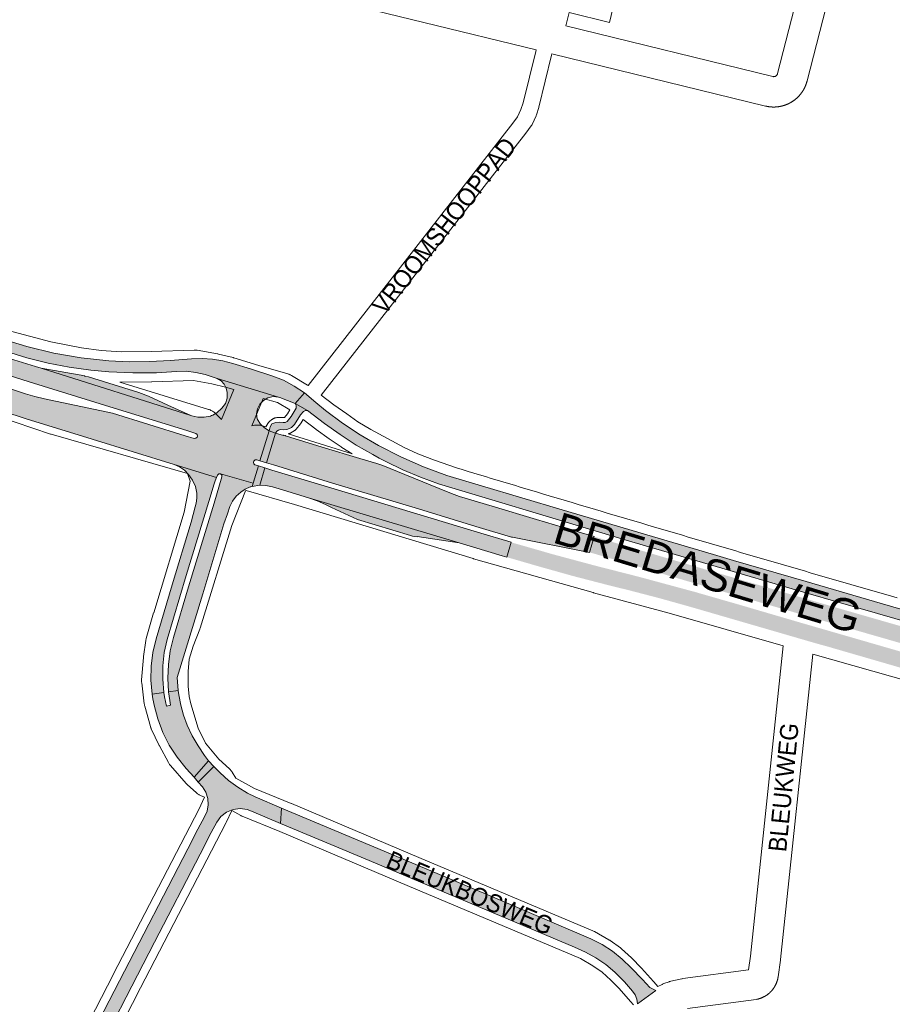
# Paper-space layout 'Layout1' of a CAD drawing. Header units: metres. Extents: x 123097 to 144122, y 392739 to 407589.
# Tile 9 of 256: x 126447 to 126821, y 397474 to 397897. Entities that reach past the tile are written whole.
import ezdxf
from ezdxf.enums import TextEntityAlignment as Align

# ---------------------------------------------------------------- set-up
doc = ezdxf.new("R2010")
doc.units = ezdxf.units.M
doc.header["$MEASUREMENT"] = 0
for name, color, linetype, lineweight in [('gs-anno-wegen algemeen tekst', 7, 'Continuous', 0), ('gs-knt-fietspaden', 7, 'Continuous', 0), ('gs-knt-hoofdweg', 7, 'Continuous', 0), ('gs-knt-wegen algemeen', 7, 'Continuous', 0), ('ir-ARC-asfalt-hoofdwegen-te inspecteren', 5, 'Continuous', 0)]:
    doc.layers.add(name, color=color, linetype=linetype, lineweight=lineweight)
doc.styles.add('Style-Arial', font='arial.ttf')

psp = doc.layouts.get("Layout1")

# ---------------------------------------------------------------- hatches: boundary and pattern name
at = {"layer": 'ir-ARC-asfalt-hoofdwegen-te inspecteren', "linetype": 'Continuous', "lineweight": 13}
for points in [[(126450.36, 397751.589), (126459.374, 397749.36), (126468.491, 397747.594), (126477.686, 397746.296), (126485.498, 397745.566), (126495.668, 397745.091), (126505.849, 397745.214), (126514.521, 397745.797), (126518.623, 397745.826), (126522.698, 397745.356), (126526.686, 397744.393), (126531.898, 397742.704), (126558.136, 397734.785), (126558.797, 397734.586), (126565.296, 397732.042), (126569.338, 397736.586), (126564.932, 397739.504), (126560.252, 397741.958), (126555.347, 397743.923), (126546.138, 397746.88), (126538.67, 397749.105), (126534.33, 397750.29), (126529.894, 397751.034), (126525.405, 397751.33), (126520.909, 397751.174), (126511.688, 397750.427), (126502.953, 397749.969), (126494.206, 397749.908), (126485.466, 397750.244), (126473.623, 397751.554), (126461.888, 397753.619), (126450.309, 397756.43), (126442.32, 397758.816), (126430.484, 397762.646), (126414.228, 397767.698), (126400.624, 397772.025), (126380.439, 397778.384), (126323.279, 397796.627), (126300.717, 397803.866), (126282.44, 397810.116), (126279.456, 397811.518), (126276.65, 397813.25), (126273.898, 397815.427), (126271.179, 397818.205), (126268.853, 397821.321), (126261.165, 397830.798), (126259.358, 397833.226), (126255.843, 397830.832), (126258.354, 397827.801), (126259.972, 397824.96), (126261.089, 397822.899), (126264.553, 397817.369), (126265.629, 397815.848), (126268.154, 397812.938), (126271.037, 397810.382), (126274.228, 397808.224), (126277.673, 397806.499), (126298.709, 397799.551), (126321.894, 397792.187), (126378.542, 397774.111), (126405.314, 397765.637)], [(126402.883, 397744.447), (126416.508, 397737.545), (126420.604, 397735.569), (126424.842, 397733.917), (126432.709, 397731.162), (126439.985, 397728.657), (126450.03, 397725.419), (126478.279, 397716.769), (126513.411, 397705.862), (126531.583, 397700.215), (126532.083, 397701.269), (126532.584, 397701.79), (126533.306, 397701.821), (126547.285, 397697.856), (126549.562, 397705.221), (126548.105, 397705.645), (126547.592, 397706.136), (126547.489, 397706.838), (126547.653, 397707.344), (126548.157, 397707.791), (126548.826, 397707.867), (126550.238, 397707.435), (126554.135, 397720.298), (126552.145, 397721.524), (126550.466, 397723.151), (126549.179, 397725.103), (126549.092, 397725.403), (126548.789, 397727.596), (126549.153, 397729.779), (126550.151, 397731.755), (126551.693, 397733.344), (126553.653, 397734.495), (126555.872, 397734.991), (126558.136, 397734.785), (126531.898, 397742.704), (126533.54, 397741.696), (126534.866, 397740.298), (126535.785, 397738.605), (126536.235, 397736.731), (126536.186, 397734.287), (126535.397, 397731.974), (126533.944, 397730.009), (126531.703, 397727.994), (126530.033, 397727.049), (126529.509, 397726.824), (126528.974, 397726.626), (126526.323, 397726.118), (126523.623, 397726.153), (126520.986, 397726.732), (126520.6, 397726.871), (126456.407, 397747.131), (126453.983, 397747.817), (126439.199, 397752.44), (126437.102, 397745.764), (126451.226, 397741.33), (126487.727, 397729.992), (126518.839, 397720.368), (126522.727, 397719.213), (126523.294, 397718.749), (126523.386, 397718.022), (126523.241, 397717.628), (126522.755, 397717.08), (126522.034, 397716.954), (126518.127, 397718.147), (126487.077, 397727.829), (126457.867, 397734.07), (126453.747, 397735.01), (126449.681, 397736.158), (126435.9, 397740.71), (126422.202, 397745.507), (126406.78, 397751.018), (126393.171, 397755.716), (126390.992, 397749.471), (126397.018, 397747.149)], [(126958.639, 397601.654), (126961.717, 397606.177), (126961.806, 397608.663), (126961.117, 397613.047), (126958.583, 397625.776), (126954.959, 397625.147), (126954.503, 397620.593), (126953.787, 397616.604), (126952.834, 397613.189), (126952.048, 397611.74), (126950.774, 397610.694), (126949.199, 397610.206), (126946.24, 397610.092), (126943.297, 397610.414), (126930.642, 397613.726), (126898.05, 397622.911), (126846.724, 397637.558), (126816.127, 397646.338), (126784.362, 397655.617), (126753.251, 397664.65), (126744.616, 397667.189), (126679.829, 397686.373), (126645.265, 397696.657), (126630.355, 397701.201), (126620.353, 397704.861), (126610.591, 397709.119), (126601.104, 397713.96), (126593.233, 397718.563), (126585.619, 397723.58), (126578.284, 397728.996), (126574.255, 397732.482), (126569.338, 397736.586), (126565.296, 397732.042), (126570.617, 397728.965), (126577.932, 397723.407), (126584.6, 397718.651), (126591.483, 397714.212), (126598.566, 397710.1), (126601.361, 397708.589), (126604.181, 397707.129), (126611.539, 397703.616), (126619.051, 397700.447), (126626.702, 397697.627), (126642.422, 397692.787), (126678.639, 397681.953), (126709.671, 397672.732), (126743.334, 397662.772), (126783.194, 397651.101), (126815.032, 397641.896), (126845.689, 397633.053), (126870.612, 397625.989), (126896.648, 397618.502), (126929.884, 397609.181), (126946.551, 397604.456), (126952.551, 397602.681), (126955.76, 397602.084)], [(126554.135, 397720.298), (126556.96, 397719.302), (126557.423, 397720.108), (126558.183, 397720.644), (126559.097, 397720.811), (126560.439, 397720.715), (126561.774, 397720.879), (126562.114, 397720.957), (126563.755, 397721.72), (126564.993, 397723.04), (126567.596, 397727.112), (126568.886, 397728.613), (126569.699, 397729.048), (126570.617, 397728.965), (126565.296, 397732.042), (126565.804, 397731.106), (126565.685, 397730.047), (126563.636, 397726.401), (126561.883, 397724.31), (126561.087, 397723.924), (126560.207, 397723.826), (126558.786, 397724.031), (126557.025, 397723.905), (126555.372, 397723.287), (126554.675, 397721.978)], [(126691.455, 397668.17), (126658.45, 397674.667), (126658.092, 397674.738), (126644.232, 397678.883), (126616.793, 397687.259), (126581.397, 397697.911), (126556, 397705.649), (126553.013, 397706.554), (126556.96, 397719.302), (126560.371, 397718.225), (126560.44, 397718.421), (126560.978, 397718.236), (126561.245, 397718.171), (126576.917, 397713.349), (126593.095, 397708.417), (126600.285, 397706.247), (126602.896, 397705.376), (126612.377, 397701.555), (126630.925, 397693.976), (126633.472, 397692.998), (126635.773, 397692.151), (126649.753, 397688.017), (126668.801, 397682.274), (126688.048, 397676.557), (126693.464, 397674.953)], [(126635.572, 397672.248), (126571.039, 397691.593), (126574.8, 397690.207), (126578.264, 397688.646), (126580.884, 397687.433), (126592.074, 397682.303), (126614.776, 397675.425), (126615.62, 397675.153), (126617.563, 397674.89), (126617.595, 397674.995)], [(126521.961, 397571.818), (126528.234, 397578.806), (126526.516, 397581.029), (126523.684, 397585.179), (126521.2, 397589.545), (126519.079, 397594.099), (126517.509, 397598.322), (126516.288, 397602.658), (126515.424, 397607.08), (126515.164, 397608.996), (126511.027, 397608.398), (126511.254, 397606.451), (126511.531, 397604.58), (126511.866, 397602.719), (126510.188, 397602.239), (126509.736, 397604.195), (126509.353, 397606.165), (126509.044, 397608.112), (126504.024, 397607.386), (126504.331, 397605.409), (126504.582, 397604.053), (126504.866, 397602.704), (126506.43, 397596.745), (126508.609, 397590.982), (126511.379, 397585.479), (126514.709, 397580.296), (126518.564, 397575.49)], [(126559.446, 397558.498), (126558.986, 397551.95), (126596.99, 397536.044), (126685.099, 397498.821), (126689.773, 397496.756), (126694.237, 397494.269), (126698.454, 397491.382), (126702.387, 397488.12), (126706.487, 397483.956), (126709.969, 397480.052), (126711.04, 397478.393), (126711.735, 397476.545), (126712.021, 397474.591), (126719.957, 397480.311), (126717.42, 397481.646), (126714.162, 397484.979), (126709.413, 397490.078), (126705.562, 397493.794), (126701.367, 397497.119), (126696.869, 397500.02), (126692.111, 397502.47), (126649.94, 397520.394), (126603.488, 397540.038)]]:
    psp.add_hatch(color=5, dxfattribs=at).paths.add_polyline_path(points, flags=0)
at = {"layer": 'ir-ARC-asfalt-hoofdwegen-te inspecteren', "linetype": 'Continuous', "lineweight": 13, "extrusion": (0, 0, -1)}
for points in [[(-126520.6, 397726.871), (-126510.741, 397731.29), (-126502.396, 397735.137), (-126498.325, 397736.763), (-126476.787, 397743.428), (-126475.111, 397743.569), (-126475.163, 397743.916), (-126464.602, 397745.744), (-126456.407, 397747.131)], [(-126513.411, 397705.862), (-126515.747, 397704.825), (-126517.85, 397703.372), (-126519.648, 397701.555), (-126521.369, 397699.149), (-126522.542, 397696.433), (-126523.114, 397693.531), (-126523.137, 397691.383), (-126522.829, 397689.258), (-126522.48, 397687.768), (-126520.709, 397681.177), (-126512.569, 397654.317), (-126505.682, 397631.073), (-126504.349, 397625.248), (-126503.624, 397619.316), (-126503.515, 397613.34), (-126504.024, 397607.386), (-126509.044, 397608.112), (-126508.526, 397613.812), (-126508.578, 397619.536), (-126509.199, 397625.226), (-126510.384, 397630.826), (-126518.649, 397658.207), (-126528.257, 397690.001), (-126530.546, 397697.57), (-126531.032, 397698.906), (-126531.583, 397700.215)], [(-126546.31, 397696.321), (-126546.842, 397696.423), (-126547.285, 397697.856), (-126533.306, 397701.821), (-126533.85, 397701.345), (-126533.915, 397700.625), (-126530.599, 397689.225), (-126519.665, 397653.458), (-126513.14, 397631.704), (-126511.78, 397625.98), (-126510.97, 397620.152), (-126510.718, 397614.274), (-126511.027, 397608.398), (-126515.164, 397608.996), (-126514.793, 397614.548), (-126525.693, 397650.423), (-126534.8, 397680.428), (-126536.279, 397684.667), (-126537.33, 397687.81), (-126538.473, 397690.169), (-126540.047, 397692.266), (-126541.992, 397694.023), (-126543.961, 397695.28), (-126546.074, 397696.276), (-126546.189, 397696.315)], [(-126657.875, 397672.496), (-126643.447, 397676.834), (-126616.125, 397685.123), (-126580.592, 397695.824), (-126555.313, 397703.488), (-126552.361, 397704.359), (-126550.117, 397697.053), (-126552.772, 397696.884), (-126555.667, 397696.318), (-126558.484, 397695.441), (-126571.039, 397691.593), (-126635.572, 397672.248), (-126653.998, 397666.719), (-126656.027, 397666.13)], [(-126089.884, 397258.67), (-126088.863, 397257.31), (-126084.465, 397254.244), (-126083.226, 397253.665), (-126081.905, 397253.313), (-126110.938, 397257.701), (-126110.031, 397257.68), (-126109.061, 397257.722), (-126108.097, 397257.83), (-126103.353, 397259.187), (-126101.352, 397260.235), (-126099.741, 397261.819), (-126099.606, 397262.004), (-126098.15, 397265.267), (-126097.446, 397267.689), (-126093.874, 397292.631), (-126093.606, 397296.947), (-126093.74, 397299.028), (-126094.229, 397301.055), (-126095.057, 397302.968), (-126095.338, 397303.462), (-126095.641, 397303.94), (-126097.463, 397306.086), (-126099.73, 397307.754), (-126102.321, 397308.855), (-126111.215, 397310.884), (-126122.006, 397312.874), (-126149.166, 397317.463), (-126169.207, 397320.812), (-126176.553, 397322.307), (-126183.809, 397324.186), (-126190.957, 397326.445), (-126205.034, 397331.647), (-126208.197, 397333.095), (-126211.049, 397335.086), (-126213.498, 397337.557), (-126215.464, 397340.426), (-126216.884, 397343.602), (-126217.712, 397346.981), (-126217.92, 397350.453), (-126216.876, 397360.624), (-126215.311, 397373.457), (-126215.035, 397377.944), (-126215.059, 397380.585), (-126215.675, 397383.154), (-126216.852, 397385.519), (-126218.529, 397387.559), (-126220.621, 397389.171), (-126223.022, 397390.273), (-126228.231, 397391.473), (-126283.995, 397398.255), (-126340.021, 397404.77), (-126395.973, 397411.411), (-126437.829, 397416.477), (-126443.39, 397417.601), (-126448.785, 397419.353), (-126453.945, 397421.711), (-126458.802, 397424.643), (-126462.946, 397427.803), (-126466.742, 397431.373), (-126470.149, 397435.316), (-126473.132, 397439.589), (-126475.658, 397444.147), (-126505.003, 397500.952), (-126524.607, 397538.785), (-126529.345, 397548.05), (-126531.69, 397552.469), (-126533.523, 397554.871), (-126535.911, 397556.724), (-126538.694, 397557.902), (-126541.686, 397558.328), (-126544.687, 397557.973), (-126546.65, 397557.125), (-126558.986, 397551.95), (-126559.446, 397558.498), (-126548.121, 397563.367), (-126544.88, 397564.972), (-126540.726, 397567.525), (-126536.796, 397570.411), (-126533.116, 397573.611), (-126530.438, 397576.36), (-126523.778, 397569.692), (-126525.591, 397567.658), (-126527.008, 397565.301), (-126527.829, 397562.676), (-126528.009, 397559.931), (-126527.536, 397557.222), (-126526.438, 397554.7), (-126523.667, 397549.469), (-126519.336, 397540.97), (-126490.076, 397484.487), (-126470.047, 397445.729), (-126467.523, 397441.357), (-126464.506, 397437.311), (-126461.035, 397433.645), (-126457.159, 397430.411), (-126452.903, 397427.638), (-126448.375, 397425.338), (-126443.626, 397423.536), (-126438.712, 397422.254), (-126433.688, 397421.505), (-126417.998, 397419.744), (-126379.026, 397415.098), (-126321.865, 397408.349), (-126272.822, 397402.639), (-126235.666, 397398.257), (-126221.34, 397397.208), (-126218.31, 397396.6), (-126215.471, 397395.378), (-126212.947, 397393.595), (-126210.846, 397391.328), (-126209.26, 397388.676), (-126208.256, 397385.753), (-126207.879, 397382.686), (-126208.145, 397379.607), (-126211.94, 397353.781), (-126211.586, 397350.227), (-126210.596, 397346.794), (-126209.004, 397343.596), (-126206.862, 397340.738), (-126204.24, 397338.312), (-126201.224, 397336.398), (-126197.912, 397335.06), (-126186.19, 397330.884), (-126177.957, 397328.53), (-126169.582, 397326.748), (-126153.316, 397324.094), (-126125.384, 397319.346), (-126113.557, 397317.275), (-126100.909, 397315.66), (-126096.629, 397314.854), (-126093.708, 397313.513), (-126091.131, 397311.593), (-126089.011, 397309.178), (-126087.441, 397306.374), (-126086.489, 397303.304), (-126086.199, 397300.104), (-126086.582, 397296.913), (-126091.106, 397266.866), (-126091.148, 397265.065), (-126090.448, 397260.694), (-126090.271, 397259.653)]]:
    psp.add_hatch(color=5, dxfattribs=at).paths.add_polyline_path(points, flags=0)
at = {"layer": 'ir-ARC-asfalt-hoofdwegen-te inspecteren', "linetype": 'Continuous', "lineweight": 13}
h = psp.add_hatch(color=5, dxfattribs=at)
h.paths.add_polyline_path([(127607.675, 397422.585), (127561.816, 397433.648), (127549.517, 397436.669), (127530.822, 397441.212), (127511.412, 397446.017), (127477.115, 397454.435), (127451.506, 397460.84), (127447.3, 397461.874), (127446.56, 397461.777), (127446.106, 397461.184), (127445.737, 397459.666), (127445.861, 397458.931), (127446.452, 397458.477), (127450.579, 397457.441), (127476.601, 397450.507), (127502.097, 397443.118), (127514.423, 397439.763), (127523.752, 397437.398), (127522.166, 397430.955), (127518.613, 397431.83), (127496.021, 397437.978), (127480.795, 397442.394), (127468.239, 397445.957), (127455.315, 397449.334), (127443.288, 397452.5), (127443.3, 397452.592), (127419.453, 397458.567), (127419.336, 397458.1), (127376.814, 397468.801), (127355.509, 397474.22), (127334.164, 397479.712), (127312.85, 397485.166), (127311.564, 397485.512), (127311.642, 397485.743), (127311.704, 397486.013), (127297.697, 397489.584), (127279.073, 397494.373), (127260.033, 397499.382), (127248.391, 397502.404), (127243.601, 397503.648), (127241.904, 397504.088), (127240.878, 397504.372), (127240.813, 397504.129), (127240.759, 397503.93), (127228.269, 397507.183), (127226.372, 397507.676), (127213.452, 397511.066), (127212.795, 397511.227), (127212.865, 397511.609), (127203.248, 397514.156), (127179.754, 397520.337), (127157.756, 397526.196), (127111.364, 397538.677), (127090.712, 397544.263), (127065.542, 397551.122), (127043.84, 397557.07), (127020.847, 397563.46), (126998.292, 397569.624), (126967.673, 397578.26), (126942.807, 397585.129), (126939.99, 397585.872), (126928.21, 397589.176), (126906.386, 397595.251), (126882.616, 397602.069), (126860.207, 397608.447), (126793.269, 397627.872), (126789.123, 397629.006), (126766.626, 397635.544), (126734.736, 397644.816), (126721.668, 397648.477), (126708.534, 397651.895), (126699.489, 397654.13), (126684.415, 397658.034), (126669.423, 397662.242), (126656.027, 397666.13), (126657.875, 397672.496), (126676.011, 397667.291), (126694.234, 397662.4), (126712.389, 397657.773), (126736.586, 397651.232), (126755.87, 397645.678), (126782.202, 397637.965), (126840.825, 397621.008), (126873.359, 397611.701), (126900.68, 397603.95), (126943.178, 397591.973), (126994.685, 397577.573), (127045.917, 397563.394), (127071.778, 397556.364), (127098.208, 397549.129), (127123.085, 397542.481), (127147.749, 397535.825), (127174.116, 397528.762), (127201.085, 397521.565), (127228.13, 397514.426), (127230.041, 397513.924), (127245.223, 397509.939), (127250.051, 397508.672), (127258.08, 397506.564), (127259.547, 397506.18), (127274.53, 397502.26), (127291.067, 397498.012), (127295.105, 397496.978), (127295.87, 397497.103), (127296.35, 397497.711), (127296.74, 397499.233), (127296.612, 397499.935), (127296.038, 397500.36), (127291.998, 397501.423), (127275.685, 397505.611), (127260.457, 397509.585), (127259.036, 397509.956), (127250.953, 397512.078), (127246.103, 397513.351), (127230.937, 397517.332), (127229.019, 397517.836), (127201.788, 397525.027), (127175.213, 397532.079), (127124.025, 397545.778), (127099.131, 397552.5), (127072.787, 397559.705), (127046.836, 397566.771), (126995.539, 397580.921), (126968.698, 397588.415), (126944.118, 397595.306), (126902.343, 397607.087), (126846.79, 397622.947), (126810.53, 397633.382), (126783.901, 397641.112), (126756.494, 397649.095), (126737.732, 397654.58), (126693.392, 397667.65), (126691.455, 397668.17), (126693.464, 397674.953), (126726.381, 397665.203), (126745.556, 397659.573), (126764.705, 397653.992), (126783.956, 397648.353), (126803.099, 397642.805), (126822.25, 397637.291), (126841.439, 397631.743), (126860.79, 397626.215), (126880.003, 397620.69), (126899.331, 397615.253), (126917.42, 397610.117), (126937.747, 397604.399), (126956.975, 397599.017), (126995.539, 397588.261), (127034.074, 397577.578), (127072.641, 397567.018), (127112.666, 397556.129), (127133.477, 397550.516), (127174.975, 397539.4), (127216.663, 397528.36), (127217.518, 397528.117), (127217.384, 397527.684), (127230.673, 397524.185), (127232.605, 397523.677), (127237.189, 397522.47), (127237.303, 397522.909), (127238.166, 397522.653), (127247.852, 397520.13), (127252.375, 397518.951), (127252.744, 397518.841), (127253.16, 397518.717), (127253.042, 397518.295), (127271.88, 397513.391), (127271.918, 397513.523), (127321.817, 397500.737), (127342.822, 397495.326), (127369.181, 397488.449), (127392.137, 397482.658), (127417.285, 397476.289), (127417.269, 397476.142), (127451.889, 397467.462), (127451.999, 397467.91), (127491.201, 397458.181), (127530.679, 397448.474), (127573.197, 397438.094), (127609.322, 397429.41)])
h.paths.add_polyline_path([(127427.073, 397466.478), (127404.054, 397472.26), (127402.508, 397472.543), (127400.953, 397472.773), (127385.101, 397474.36), (127381.16, 397475.021), (127376.291, 397476.18), (127360.701, 397480.109), (127306.805, 397493.959), (127306.708, 397494.219), (127306.932, 397494.384), (127337.718, 397486.466), (127340.662, 397486.069), (127356.646, 397484.498), (127358.132, 397484.289), (127359.608, 397484.016), (127361.558, 397483.524), (127381.919, 397478.346), (127403.261, 397472.912), (127427.125, 397466.938), (127427.275, 397466.688)], flags=16)

# ---------------------------------------------------------------- linework, layer by layer
at = {"layer": 'gs-knt-fietspaden', "color": 7, "linetype": 'Continuous', "flags": 128}
for points in [[(126570.828, 397739.796), (126658.65, 397852.196), (126660.698, 397854.934), (126662.113, 397858.119), (126663.06, 397860.961), (126668.448, 397883.025), (126668.597, 397883.63)], [(126675.415, 397881.962), (126675.268, 397881.358), (126669.846, 397859.155), (126669.809, 397859.016), (126669.766, 397858.878), (126668.719, 397855.738), (126668.662, 397855.579), (126668.597, 397855.423), (126666.953, 397851.723), (126666.886, 397851.581), (126666.812, 397851.441), (126666.733, 397851.306), (126666.647, 397851.174), (126666.556, 397851.046), (126664.25, 397847.962), (126664.207, 397847.906), (126664.205, 397847.903), (126664.202, 397847.9), (126576.457, 397735.598)]]:
    psp.add_lwpolyline(points, dxfattribs=at)
at = {"layer": 'gs-knt-hoofdweg', "color": 7, "linetype": 'Continuous', "flags": 128}
for points in [[(126519.217, 397701.969), (126460.765, 397718.792), (126460.408, 397718.903), (126422.434, 397731.781), (126422.15, 397731.884), (126421.869, 397731.997), (126404.031, 397739.592), (126320.296, 397767.175), (126320.16, 397767.221), (126241.698, 397794.632), (126225.167, 397800.127)], [(126442.253, 397763.366), (126460.526, 397758.386), (126473.742, 397755.826), (126482.204, 397754.752), (126490.762, 397754.179), (126503.54, 397754.268), (126521.977, 397754.921), (126522.252, 397754.925), (126522.527, 397754.917), (126522.802, 397754.898), (126523.075, 397754.867), (126523.347, 397754.824), (126532.036, 397753.278), (126532.236, 397753.24), (126532.434, 397753.195), (126538.689, 397751.674), (126538.871, 397751.627), (126539.052, 397751.574), (126549.735, 397748.313), (126562.195, 397744.71), (126562.461, 397744.626), (126562.723, 397744.532), (126562.981, 397744.426), (126563.235, 397744.309), (126563.483, 397744.182), (126563.725, 397744.044), (126570.657, 397739.902), (126570.828, 397739.796)], [(126533.746, 397725.204), (126539.091, 397737.949), (126535.43, 397739.067), (126529.555, 397740.495), (126521.747, 397741.885), (126503.908, 397741.253), (126503.724, 397741.249), (126490.613, 397741.157), (126490.372, 397741.16), (126490.192, 397741.169)], [(126490.192, 397741.169), (126528.146, 397729.495), (126528.517, 397729.371), (126528.882, 397729.229), (126529.239, 397729.069), (126529.588, 397728.892), (126529.928, 397728.698), (126530.258, 397728.488), (126530.577, 397728.262), (126530.886, 397728.02), (126531.181, 397727.764), (126531.464, 397727.494), (126533.746, 397725.204)], [(126576.457, 397735.598), (126581.966, 397731.446), (126587.42, 397727.53), (126592.247, 397724.171), (126597.779, 397720.837), (126612.027, 397713.208), (126617.909, 397710.446), (126625.061, 397707.706), (126634.48, 397704.394), (126636.969, 397703.643), (126639.457, 397702.893), (126641.946, 397702.142), (126644.409, 397701.401), (126646.898, 397700.652), (126649.387, 397699.903), (126651.876, 397699.154), (126654.339, 397698.414), (126656.828, 397697.667), (126659.318, 397696.919), (126661.808, 397696.173), (126664.271, 397695.434), (126666.761, 397694.688), (126669.251, 397693.943), (126671.742, 397693.197), (126674.205, 397692.461), (126676.696, 397691.716), (126679.187, 397690.972), (126681.677, 397690.229), (126684.142, 397689.494), (126686.633, 397688.751), (126689.124, 397688.009), (126691.615, 397687.267), (126694.08, 397686.533), (126696.571, 397685.792), (126699.063, 397685.052), (126701.555, 397684.311), (126704.02, 397683.579), (126706.512, 397682.84), (126709.004, 397682.101), (126711.496, 397681.362), (126713.962, 397680.632), (126716.454, 397679.894), (126718.947, 397679.157), (126721.44, 397678.42), (126723.906, 397677.691), (126726.399, 397676.955), (126728.892, 397676.219), (126731.385, 397675.484), (126733.852, 397674.757), (126736.345, 397674.022), (126738.839, 397673.288), (126741.333, 397672.555), (126743.8, 397671.829), (126746.294, 397671.096), (126748.788, 397670.364), (126751.282, 397669.632), (126753.75, 397668.908), (126756.244, 397668.177), (126758.738, 397667.446), (126761.233, 397666.716), (126763.701, 397665.994), (126766.196, 397665.264), (126768.691, 397664.535), (126771.186, 397663.806), (126773.655, 397663.085), (126776.15, 397662.358), (126778.646, 397661.63), (126781.141, 397660.903), (126783.61, 397660.184), (126786.106, 397659.458), (126788.602, 397658.732), (126791.098, 397658.007), (126793.568, 397657.289), (126796.064, 397656.565), (126798.561, 397655.84), (126801.057, 397655.117), (126803.527, 397654.401), (126806.024, 397653.678), (126808.521, 397652.955), (126811.018, 397652.233), (126813.488, 397651.519), (126815.986, 397650.798), (126818.483, 397650.077), (126820.981, 397649.356), (126823.452, 397648.644)], [(126563.085, 397729.259), (126557.769, 397732.436), (126551.641, 397734.208), (126546.729, 397722.498)], [(126552.761, 397721.982), (126553.624, 397723.439), (126553.713, 397723.581), (126553.808, 397723.719), (126553.91, 397723.852), (126554.018, 397723.98), (126554.132, 397724.103), (126554.252, 397724.22), (126554.378, 397724.331), (126555.304, 397725.114), (126555.432, 397725.217), (126555.564, 397725.314), (126555.701, 397725.405), (126555.842, 397725.489), (126555.987, 397725.567), (126556.135, 397725.637), (126556.286, 397725.701), (126556.441, 397725.757), (126556.597, 397725.807), (126556.756, 397725.848), (126556.917, 397725.883), (126557.079, 397725.909), (126557.242, 397725.929), (126557.406, 397725.94), (126557.57, 397725.944), (126560.654, 397725.944), (126560.738, 397725.995), (126562.041, 397727.549), (126563.085, 397729.259)], [(126546.729, 397722.498), (126547.497, 397722.641), (126547.877, 397722.702), (126548.259, 397722.745), (126548.643, 397722.77), (126549.028, 397722.776), (126549.412, 397722.763), (126549.796, 397722.733), (126550.177, 397722.684), (126550.556, 397722.616), (126550.931, 397722.531), (126551.302, 397722.427), (126552.761, 397721.982)], [(126568.766, 397725.092), (126567.896, 397723.666), (126567.825, 397723.555), (126567.751, 397723.447), (126567.672, 397723.342), (126567.589, 397723.24), (126565.738, 397721.032), (126565.628, 397720.907), (126565.512, 397720.788), (126565.391, 397720.673), (126565.264, 397720.565), (126565.132, 397720.463), (126564.996, 397720.367), (126564.855, 397720.278), (126563.432, 397719.424), (126563.295, 397719.346), (126563.154, 397719.274), (126563.01, 397719.209), (126562.864, 397719.149), (126562.715, 397719.097), (126562.563, 397719.051), (126562.413, 397719.014), (126562.41, 397719.013), (126562.406, 397719.012), (126562.377, 397719.006)], [(126589.74, 397710.481), (126585.343, 397713.131), (126585.163, 397713.244), (126584.986, 397713.362), (126579.944, 397716.87), (126579.865, 397716.926), (126574.311, 397720.914), (126574.19, 397721.003), (126568.766, 397725.092)], [(126562.377, 397719.006), (126589.74, 397710.481)], [(126774.58, 397628.13), (126725.614, 397642.146), (126693.235, 397650.887), (126693.139, 397650.913), (126641.779, 397665.466), (126641.646, 397665.505), (126564.968, 397688.674), (126544.269, 397694.692)], [(127232.923, 397501.575), (127153.338, 397522.476), (127153.254, 397522.498), (126960.816, 397575.299), (126960.749, 397575.318), (126787.29, 397624.512)]]:
    psp.add_lwpolyline(points, dxfattribs=at)
at = {"layer": 'gs-knt-wegen algemeen', "color": 7, "linetype": 'Continuous', "flags": 128}
for points in [[(126668.597, 397883.63), (126524.104, 397918.978), (126417.918, 397944.957), (126417.61, 397945.04), (126417.306, 397945.139), (126417.007, 397945.252), (126416.714, 397945.38), (126416.428, 397945.522), (126416.149, 397945.678), (126415.878, 397945.847), (126415.616, 397946.03), (126415.363, 397946.225), (126415.12, 397946.432), (126414.887, 397946.651), (126414.791, 397946.751)], [(126771.223, 397872.339), (126771.263, 397872.36), (126771.305, 397872.382), (126771.346, 397872.406), (126771.387, 397872.431), (126771.427, 397872.457), (126771.466, 397872.484), (126771.505, 397872.512), (126771.542, 397872.541), (126771.579, 397872.572), (126771.615, 397872.603), (126771.651, 397872.635), (126771.685, 397872.668), (126771.718, 397872.702), (126771.751, 397872.737), (126771.782, 397872.773), (126771.813, 397872.81), (126771.842, 397872.848), (126771.871, 397872.886), (126771.898, 397872.925), (126771.924, 397872.965), (126771.949, 397873.005), (126771.973, 397873.047), (126771.996, 397873.088), (126772.018, 397873.131), (126772.039, 397873.174), (126772.058, 397873.218), (126772.076, 397873.262), (126772.093, 397873.306), (126772.109, 397873.352), (126772.124, 397873.397), (126772.137, 397873.443), (126772.149, 397873.489), (126772.166, 397873.559), (126785.442, 397925.31)], [(126799.69, 397928.451), (126784.785, 397870.353), (126784.761, 397870.255), (126784.735, 397870.157), (126784.709, 397870.059), (126784.683, 397869.962), (126784.655, 397869.864), (126784.627, 397869.767), (126784.599, 397869.67), (126784.57, 397869.574), (126784.539, 397869.477), (126784.509, 397869.381), (126784.477, 397869.284), (126784.446, 397869.189), (126784.413, 397869.093), (126784.38, 397868.997), (126784.346, 397868.902), (126784.311, 397868.808), (126784.276, 397868.713), (126784.24, 397868.618), (126784.203, 397868.523), (126784.167, 397868.43), (126784.129, 397868.336), (126784.09, 397868.242), (126784.051, 397868.149), (126784.011, 397868.057), (126783.971, 397867.964), (126783.93, 397867.871), (126783.888, 397867.779), (126783.846, 397867.688), (126783.803, 397867.596), (126783.76, 397867.504), (126783.715, 397867.413), (126783.671, 397867.323), (126783.626, 397867.233), (126783.579, 397867.143), (126783.533, 397867.053), (126783.486, 397866.964), (126783.438, 397866.875), (126783.389, 397866.786), (126783.34, 397866.697), (126783.291, 397866.61), (126783.241, 397866.522), (126783.19, 397866.434), (126783.138, 397866.347), (126783.086, 397866.261), (126783.034, 397866.174), (126782.98, 397866.088), (126782.926, 397866.003), (126782.872, 397865.918), (126782.817, 397865.833), (126782.762, 397865.748), (126782.705, 397865.664), (126782.649, 397865.581), (126782.592, 397865.498), (126782.534, 397865.414), (126782.475, 397865.332), (126782.417, 397865.25), (126782.357, 397865.168), (126782.297, 397865.087), (126782.236, 397865.006), (126782.175, 397864.926), (126782.113, 397864.846), (126782.051, 397864.766), (126781.988, 397864.686), (126781.925, 397864.608), (126781.861, 397864.53), (126781.796, 397864.452), (126781.731, 397864.374), (126781.666, 397864.298), (126781.6, 397864.221), (126781.533, 397864.145), (126781.466, 397864.069), (126781.399, 397863.994), (126781.33, 397863.92), (126781.261, 397863.845), (126781.192, 397863.771), (126781.123, 397863.698), (126781.053, 397863.626), (126780.982, 397863.553), (126780.911, 397863.481), (126780.84, 397863.41), (126780.767, 397863.339), (126780.695, 397863.269), (126780.621, 397863.199), (126780.548, 397863.13), (126780.474, 397863.061), (126780.399, 397862.992), (126780.324, 397862.924), (126780.249, 397862.858), (126780.173, 397862.791), (126780.097, 397862.724), (126780.02, 397862.658), (126779.943, 397862.594), (126779.865, 397862.529), (126779.787, 397862.464), (126779.708, 397862.401), (126779.63, 397862.338), (126779.55, 397862.275), (126779.47, 397862.213), (126779.39, 397862.152), (126779.31, 397862.091), (126779.228, 397862.031), (126779.147, 397861.971), (126779.065, 397861.911), (126778.983, 397861.853), (126778.9, 397861.795), (126778.817, 397861.737), (126778.733, 397861.68), (126778.65, 397861.624), (126778.565, 397861.568), (126778.48, 397861.513), (126778.395, 397861.458), (126778.31, 397861.404), (126778.224, 397861.351), (126778.138, 397861.298), (126778.051, 397861.245), (126777.965, 397861.194), (126777.878, 397861.143), (126777.79, 397861.092), (126777.702, 397861.042), (126777.614, 397860.993), (126777.525, 397860.944), (126777.436, 397860.896), (126777.347, 397860.849), (126777.258, 397860.802), (126777.168, 397860.756), (126777.077, 397860.71), (126776.986, 397860.665), (126776.899, 397860.623)], [(126681.424, 397893.896), (126770.047, 397872.214), (126770.084, 397872.205), (126770.12, 397872.198), (126770.157, 397872.191), (126770.194, 397872.184), (126770.231, 397872.179), (126770.269, 397872.175), (126770.306, 397872.171), (126770.343, 397872.168), (126770.381, 397872.166), (126770.418, 397872.164), (126770.456, 397872.164), (126770.493, 397872.164), (126770.531, 397872.165), (126770.568, 397872.167), (126770.606, 397872.17), (126770.643, 397872.174), (126770.68, 397872.178), (126770.718, 397872.183), (126770.755, 397872.189), (126770.792, 397872.196), (126770.828, 397872.203), (126770.865, 397872.212), (126770.901, 397872.221), (126770.937, 397872.231), (126770.973, 397872.241), (126771.009, 397872.253), (126771.045, 397872.265), (126771.08, 397872.278), (126771.115, 397872.292), (126771.149, 397872.306), (126771.184, 397872.321), (126771.216, 397872.336)], [(126776.892, 397860.619), (126776.822, 397860.585), (126776.75, 397860.551), (126776.678, 397860.517), (126776.606, 397860.484), (126776.533, 397860.451), (126776.46, 397860.418), (126776.387, 397860.386), (126776.315, 397860.354), (126776.241, 397860.323), (126776.168, 397860.292), (126776.094, 397860.261), (126776.021, 397860.231), (126775.947, 397860.201), (126775.873, 397860.172), (126775.798, 397860.143), (126775.724, 397860.114), (126775.65, 397860.086), (126775.575, 397860.058), (126775.5, 397860.031), (126775.426, 397860.004), (126775.35, 397859.977), (126775.275, 397859.951), (126775.199, 397859.925), (126775.124, 397859.9), (126775.049, 397859.875), (126774.973, 397859.85), (126774.897, 397859.826), (126774.821, 397859.803), (126774.745, 397859.779), (126774.668, 397859.756), (126774.592, 397859.734), (126774.516, 397859.712), (126774.439, 397859.69), (126774.362, 397859.669), (126774.285, 397859.648), (126774.208, 397859.628), (126774.131, 397859.608), (126774.054, 397859.588), (126773.976, 397859.569), (126773.899, 397859.55), (126773.822, 397859.532), (126773.744, 397859.514), (126773.666, 397859.496), (126773.589, 397859.479), (126773.511, 397859.463), (126773.432, 397859.446), (126773.354, 397859.43), (126773.277, 397859.415), (126773.198, 397859.4), (126773.12, 397859.386), (126773.041, 397859.371), (126772.963, 397859.358), (126772.885, 397859.344), (126772.806, 397859.332), (126772.727, 397859.319), (126772.649, 397859.307), (126772.57, 397859.296), (126772.491, 397859.284), (126772.411, 397859.273), (126772.333, 397859.263), (126772.254, 397859.253), (126772.175, 397859.244), (126772.095, 397859.235), (126772.017, 397859.226), (126771.937, 397859.218), (126771.858, 397859.21), (126771.778, 397859.203), (126771.699, 397859.196), (126771.62, 397859.19), (126771.54, 397859.184), (126771.461, 397859.178), (126771.382, 397859.173), (126771.302, 397859.168), (126771.222, 397859.164), (126771.142, 397859.16), (126771.064, 397859.156), (126770.984, 397859.153), (126770.904, 397859.151), (126770.824, 397859.149), (126770.745, 397859.147), (126770.665, 397859.145), (126770.585, 397859.145), (126770.506, 397859.144), (126770.426, 397859.144), (126770.347, 397859.145), (126770.267, 397859.145), (126770.187, 397859.147), (126770.108, 397859.148), (126770.028, 397859.15), (126769.948, 397859.153), (126769.868, 397859.156), (126769.789, 397859.159), (126769.71, 397859.163), (126769.63, 397859.167), (126769.55, 397859.172), (126769.471, 397859.177), (126769.392, 397859.183), (126769.312, 397859.189), (126769.232, 397859.195), (126769.154, 397859.202), (126769.074, 397859.209), (126768.995, 397859.217), (126768.915, 397859.225), (126768.837, 397859.234), (126768.757, 397859.243), (126768.678, 397859.252), (126768.599, 397859.262), (126768.52, 397859.272), (126768.441, 397859.283), (126768.362, 397859.294), (126768.283, 397859.305), (126768.205, 397859.317), (126768.126, 397859.33), (126768.047, 397859.343), (126767.969, 397859.356), (126767.891, 397859.369), (126767.812, 397859.383), (126767.734, 397859.398), (126767.655, 397859.413), (126767.578, 397859.428), (126767.499, 397859.444), (126767.421, 397859.46), (126767.343, 397859.477), (126767.266, 397859.494), (126767.188, 397859.511), (126767.11, 397859.529), (126767.032, 397859.548), (126766.955, 397859.566), (126675.415, 397881.962)], [(126771.216, 397872.336), (126771.219, 397872.338), (126771.223, 397872.339)], [(126771.216, 397872.336), (126771.219, 397872.338), (126771.223, 397872.339)], [(126776.899, 397860.623), (126776.895, 397860.62), (126776.892, 397860.619)], [(126776.899, 397860.623), (126776.895, 397860.62), (126776.892, 397860.619)], [(126526.461, 397563.19), (126524.774, 397563.917), (126524.496, 397564.046), (126524.223, 397564.187), (126523.957, 397564.341), (126523.699, 397564.507), (126523.449, 397564.686), (126523.208, 397564.876), (126522.976, 397565.076), (126519.096, 397568.601), (126518.918, 397568.769), (126518.746, 397568.944), (126518.581, 397569.125), (126511.848, 397576.797), (126511.658, 397577.024), (126511.479, 397577.259), (126511.31, 397577.502), (126511.152, 397577.752), (126511.007, 397578.009), (126507.171, 397585.147), (126507.039, 397585.407), (126503.65, 397592.455), (126503.53, 397592.719), (126503.422, 397592.988), (126503.326, 397593.262), (126503.243, 397593.539), (126500.835, 397602.237), (126500.775, 397602.47), (126500.724, 397602.704), (126500.682, 397602.941), (126500.648, 397603.178), (126499.533, 397612.233), (126499.505, 397612.501), (126499.489, 397612.769), (126499.484, 397613.038), (126499.49, 397613.307), (126499.507, 397613.575), (126500.31, 397623.12), (126500.326, 397623.286), (126500.347, 397623.453), (126501.283, 397630.323), (126501.333, 397630.637), (126501.399, 397630.948), (126501.48, 397631.255), (126504.646, 397642.184), (126504.666, 397642.249), (126517.684, 397685.471), (126520.359, 397698.677), (126519.217, 397701.969)], [(126544.269, 397694.692), (126543.972, 397694.506), (126538.138, 397679.718), (126524.544, 397635.615), (126524.479, 397635.415), (126524.407, 397635.218), (126521.666, 397628.016), (126519.929, 397622.443), (126519.391, 397617.031), (126519.399, 397610.747), (126519.932, 397606.43), (126520.664, 397603.234), (126523.708, 397592.757), (126526.845, 397586.36), (126532.589, 397579.44), (126537.161, 397575.323), (126537.391, 397575.106), (126537.609, 397574.878), (126537.816, 397574.64), (126538.012, 397574.392), (126538.195, 397574.135), (126538.366, 397573.87), (126539.897, 397571.354), (126547.935, 397566.9), (126563.649, 397560.504), (126563.734, 397560.469), (126618.396, 397537.317), (126693.006, 397505.884), (126693.248, 397505.776), (126693.486, 397505.658), (126693.719, 397505.531), (126699.775, 397502.055), (126699.966, 397501.941), (126700.153, 397501.821), (126700.335, 397501.694), (126704.754, 397498.516), (126704.937, 397498.379), (126705.115, 397498.236), (126705.288, 397498.087), (126709.459, 397494.362), (126709.61, 397494.222), (126709.757, 397494.079), (126713.579, 397490.206), (126713.707, 397490.072), (126713.832, 397489.934), (126718.946, 397484.124), (126719.025, 397484.033), (126720.775, 397481.968)], [(126720.775, 397481.968), (126722.616, 397482.904), (126722.863, 397483.023), (126723.114, 397483.131), (126723.37, 397483.229), (126725.607, 397484.031), (126725.867, 397484.118), (126726.13, 397484.194), (126726.396, 397484.259), (126731.032, 397485.286), (126731.3, 397485.339), (126731.57, 397485.382), (126759.643, 397489.166), (126760.511, 397495.059), (126774.58, 397628.13)], [(126787.29, 397624.512), (126773.445, 397493.557), (126773.412, 397493.293), (126772.355, 397486.124), (126772.339, 397486.017), (126772.322, 397485.91), (126772.303, 397485.803), (126772.284, 397485.697), (126772.264, 397485.59), (126772.242, 397485.483), (126772.22, 397485.377), (126772.197, 397485.272), (126772.173, 397485.166), (126772.147, 397485.061), (126772.121, 397484.955), (126772.094, 397484.851), (126772.065, 397484.746), (126772.036, 397484.642), (126772.006, 397484.537), (126771.975, 397484.434), (126771.943, 397484.331), (126771.909, 397484.227), (126771.875, 397484.124), (126771.84, 397484.022), (126771.804, 397483.92), (126771.767, 397483.818), (126771.729, 397483.716), (126771.69, 397483.616), (126771.65, 397483.515), (126771.609, 397483.414), (126771.567, 397483.314), (126771.525, 397483.215), (126771.481, 397483.116), (126771.437, 397483.017), (126771.391, 397482.918), (126771.345, 397482.821), (126771.297, 397482.723), (126771.249, 397482.626), (126771.2, 397482.529), (126771.15, 397482.434), (126771.099, 397482.338), (126771.047, 397482.242), (126770.994, 397482.147), (126770.941, 397482.054), (126770.886, 397481.96), (126770.83, 397481.867), (126770.774, 397481.774), (126770.717, 397481.683), (126770.659, 397481.591), (126770.6, 397481.5), (126770.54, 397481.409), (126770.48, 397481.32), (126770.418, 397481.23), (126770.356, 397481.142), (126770.293, 397481.053), (126770.229, 397480.966), (126770.164, 397480.879), (126770.098, 397480.793), (126770.032, 397480.707), (126769.965, 397480.623), (126769.897, 397480.538), (126769.828, 397480.454), (126769.758, 397480.371), (126769.688, 397480.289), (126769.617, 397480.207), (126769.545, 397480.126), (126769.472, 397480.045), (126769.399, 397479.966), (126769.325, 397479.887), (126769.25, 397479.808), (126769.174, 397479.73), (126769.098, 397479.654), (126769.021, 397479.578), (126768.943, 397479.502), (126768.864, 397479.427), (126768.786, 397479.354), (126768.706, 397479.28), (126768.625, 397479.208), (126768.543, 397479.136), (126768.462, 397479.065), (126768.379, 397478.995), (126768.296, 397478.925), (126768.212, 397478.857), (126768.128, 397478.789), (126768.042, 397478.722), (126767.956, 397478.656), (126767.87, 397478.59), (126767.783, 397478.526), (126767.696, 397478.462), (126767.607, 397478.399), (126767.518, 397478.337), (126767.429, 397478.276), (126767.339, 397478.216), (126767.248, 397478.156), (126767.157, 397478.097), (126767.066, 397478.04), (126766.974, 397477.983), (126766.881, 397477.926), (126766.787, 397477.871), (126766.694, 397477.817), (126766.6, 397477.763), (126766.505, 397477.711), (126766.409, 397477.659), (126766.314, 397477.609), (126766.218, 397477.559), (126766.121, 397477.51), (126766.023, 397477.461), (126765.927, 397477.415), (126765.828, 397477.368), (126765.73, 397477.323), (126765.63, 397477.278), (126765.532, 397477.235), (126765.432, 397477.193), (126765.332, 397477.151), (126765.231, 397477.11), (126765.131, 397477.071), (126765.029, 397477.032), (126764.928, 397476.994), (126764.825, 397476.957), (126764.724, 397476.922), (126764.621, 397476.887), (126764.518, 397476.853), (126764.414, 397476.82), (126764.312, 397476.788), (126764.207, 397476.757), (126764.103, 397476.727), (126763.998, 397476.698), (126763.895, 397476.67), (126763.789, 397476.643), (126763.684, 397476.617), (126763.578, 397476.592), (126763.473, 397476.568), (126763.201, 397476.513), (126762.927, 397476.47), (126733.581, 397472.515)], [(126466.901, 397447.29), (126487.463, 397487.36), (126487.473, 397487.379), (126523.989, 397557.975), (126526.461, 397563.19)], [(126538.144, 397557.44), (126535.705, 397552.295), (126535.605, 397552.093), (126499.042, 397481.406), (126478.381, 397441.144)], [(126710.337, 397474.147), (126709.132, 397475.567), (126704.181, 397481.192), (126700.634, 397484.787), (126696.872, 397488.147), (126693.004, 397490.929), (126687.583, 397494.04), (126613.336, 397525.321), (126613.324, 397525.325), (126558.698, 397548.462), (126542.666, 397554.987), (126542.428, 397555.09), (126542.194, 397555.202), (126541.965, 397555.323), (126538.144, 397557.44)]]:
    psp.add_lwpolyline(points, dxfattribs=at)
psp.add_lwpolyline([(126720.957, 397938.703), (126717.869, 397926.078, -0.3847728), (126717.857, 397926.071), (126690.909, 397932.664), (126689.978, 397928.862), (126712.04, 397923.464, -0.3681997), (126712.047, 397923.453), (126708.958, 397910.824, -0.3847729), (126708.946, 397910.817), (126686.884, 397916.215), (126685.922, 397912.28), (126703.139, 397908.067, -0.368199), (126703.146, 397908.056), (126700.057, 397895.427, -0.3847736), (126700.045, 397895.42), (126682.828, 397899.633), (126681.424, 397893.896)], format="xyb", dxfattribs=at)
at = {"layer": 'ir-ARC-asfalt-hoofdwegen-te inspecteren', "color": 5, "linetype": 'Continuous', "lineweight": 13, "flags": 128}
for points in [[(126405.314, 397765.637), (126450.36, 397751.589), (126459.374, 397749.36), (126468.491, 397747.594), (126477.686, 397746.296), (126485.498, 397745.566), (126495.668, 397745.091), (126505.849, 397745.214), (126514.521, 397745.797), (126518.623, 397745.826), (126522.698, 397745.356), (126526.686, 397744.393), (126531.898, 397742.704), (126558.136, 397734.785), (126558.797, 397734.586), (126565.296, 397732.042), (126569.338, 397736.586), (126564.932, 397739.504), (126560.252, 397741.958), (126555.347, 397743.923), (126546.138, 397746.88), (126538.67, 397749.105), (126534.33, 397750.29), (126529.894, 397751.034), (126525.405, 397751.33), (126520.909, 397751.174), (126511.688, 397750.427), (126502.953, 397749.969), (126494.206, 397749.908), (126485.466, 397750.244), (126473.623, 397751.554), (126461.888, 397753.619), (126450.309, 397756.43), (126442.32, 397758.816)], [(126846.724, 397637.558), (126816.127, 397646.338), (126784.362, 397655.617), (126753.251, 397664.65), (126744.616, 397667.189), (126679.829, 397686.373), (126645.265, 397696.657), (126630.355, 397701.201), (126620.353, 397704.861), (126610.591, 397709.119), (126601.104, 397713.96), (126593.233, 397718.563), (126585.619, 397723.58), (126578.284, 397728.996), (126574.255, 397732.482), (126569.338, 397736.586), (126565.296, 397732.042), (126570.617, 397728.965), (126577.932, 397723.407), (126584.6, 397718.651), (126591.483, 397714.212), (126598.566, 397710.1), (126601.361, 397708.589), (126604.181, 397707.129), (126611.539, 397703.616), (126619.051, 397700.447), (126626.702, 397697.627), (126642.422, 397692.787), (126678.639, 397681.953), (126709.671, 397672.732), (126743.334, 397662.772), (126783.194, 397651.101), (126815.032, 397641.896), (126845.689, 397633.053)], [(126475.658, 397444.147), (126505.003, 397500.952), (126524.607, 397538.785), (126529.345, 397548.05), (126531.69, 397552.469), (126533.523, 397554.871), (126535.911, 397556.724), (126538.694, 397557.902), (126541.686, 397558.328), (126544.687, 397557.973), (126546.65, 397557.125), (126558.986, 397551.95), (126559.446, 397558.498), (126548.121, 397563.367), (126544.88, 397564.972), (126540.726, 397567.525), (126536.796, 397570.411), (126533.116, 397573.611), (126530.438, 397576.36), (126523.778, 397569.692), (126525.591, 397567.658), (126527.008, 397565.301), (126527.829, 397562.676), (126528.009, 397559.931), (126527.536, 397557.222), (126526.438, 397554.7), (126523.667, 397549.469), (126519.336, 397540.97), (126490.076, 397484.487), (126470.047, 397445.729)]]:
    psp.add_lwpolyline(points, dxfattribs=at)
at = {"layer": 'ir-ARC-asfalt-hoofdwegen-te inspecteren', "color": 5, "linetype": 'Continuous', "lineweight": 13}
for points in [[(126439.985, 397728.657), (126450.03, 397725.419), (126478.279, 397716.769), (126513.411, 397705.862), (126531.583, 397700.215), (126532.083, 397701.269), (126532.584, 397701.79), (126533.306, 397701.821), (126547.285, 397697.856), (126549.562, 397705.221), (126548.105, 397705.645), (126547.592, 397706.136), (126547.489, 397706.838), (126547.653, 397707.344), (126548.157, 397707.791), (126548.826, 397707.867), (126550.238, 397707.435), (126554.135, 397720.298), (126552.145, 397721.524), (126550.466, 397723.151), (126549.179, 397725.103), (126549.092, 397725.403), (126548.789, 397727.596), (126549.153, 397729.779), (126550.151, 397731.755), (126551.693, 397733.344), (126553.653, 397734.495), (126555.872, 397734.991), (126558.136, 397734.785), (126531.898, 397742.704), (126533.54, 397741.696), (126534.866, 397740.298), (126535.785, 397738.605), (126536.235, 397736.731), (126536.186, 397734.287), (126535.397, 397731.974), (126533.944, 397730.009), (126531.703, 397727.994), (126530.033, 397727.049), (126529.509, 397726.824), (126528.974, 397726.626), (126526.323, 397726.118), (126523.623, 397726.153), (126520.986, 397726.732), (126520.6, 397726.871), (126456.407, 397747.131), (126453.983, 397747.817), (126439.199, 397752.44)], [(126437.102, 397745.764), (126451.226, 397741.33), (126487.727, 397729.992), (126518.839, 397720.368), (126522.727, 397719.213), (126523.294, 397718.749), (126523.386, 397718.022), (126523.241, 397717.628), (126522.755, 397717.08), (126522.034, 397716.954), (126518.127, 397718.147), (126487.077, 397727.829), (126457.867, 397734.07), (126453.747, 397735.01), (126449.681, 397736.158), (126435.9, 397740.71)]]:
    psp.add_lwpolyline(points, dxfattribs=at)
for points in [[(126520.6, 397726.871), (126510.741, 397731.29), (126502.396, 397735.137), (126498.325, 397736.763), (126476.787, 397743.428), (126475.111, 397743.569), (126475.163, 397743.916), (126464.602, 397745.744), (126456.407, 397747.131)], [(126554.135, 397720.298), (126556.96, 397719.302), (126557.423, 397720.108), (126558.183, 397720.644), (126559.097, 397720.811), (126560.439, 397720.715), (126561.774, 397720.879), (126562.114, 397720.957), (126563.755, 397721.72), (126564.993, 397723.04), (126567.596, 397727.112), (126568.886, 397728.613), (126569.699, 397729.048), (126570.617, 397728.965), (126565.296, 397732.042), (126565.804, 397731.106), (126565.685, 397730.047), (126563.636, 397726.401), (126561.883, 397724.31), (126561.087, 397723.924), (126560.207, 397723.826), (126558.786, 397724.031), (126557.025, 397723.905), (126555.372, 397723.287), (126554.675, 397721.978)], [(126556.96, 397719.302), (126554.135, 397720.298), (126550.238, 397707.435), (126553.013, 397706.554)], [(126553.013, 397706.554), (126556, 397705.649), (126581.397, 397697.911), (126616.793, 397687.259), (126644.232, 397678.883), (126658.092, 397674.738), (126658.45, 397674.667), (126691.455, 397668.17), (126693.464, 397674.953), (126688.048, 397676.557), (126668.801, 397682.274), (126649.753, 397688.017), (126635.773, 397692.151), (126633.472, 397692.998), (126630.925, 397693.976), (126612.377, 397701.555), (126602.896, 397705.376), (126600.285, 397706.247), (126593.095, 397708.417), (126576.917, 397713.349), (126561.245, 397718.171), (126560.978, 397718.236), (126560.44, 397718.421), (126560.371, 397718.225), (126556.96, 397719.302)], [(126552.361, 397704.359), (126550.117, 397697.053), (126546.842, 397696.423), (126549.562, 397705.221)], [(126657.875, 397672.496), (126643.447, 397676.834), (126616.125, 397685.123), (126580.592, 397695.824), (126555.313, 397703.488), (126552.361, 397704.359), (126550.117, 397697.053), (126552.772, 397696.884), (126555.667, 397696.318), (126558.484, 397695.441), (126571.039, 397691.593), (126635.572, 397672.248), (126653.998, 397666.719), (126656.027, 397666.13)], [(126635.572, 397672.248), (126571.039, 397691.593), (126574.8, 397690.207), (126578.264, 397688.646), (126580.884, 397687.433), (126592.074, 397682.303), (126614.776, 397675.425), (126615.62, 397675.153), (126617.563, 397674.89), (126617.595, 397674.995)], [(126530.438, 397576.36), (126528.234, 397578.806), (126521.961, 397571.818), (126523.778, 397569.692)]]:
    psp.add_lwpolyline(points, close=True, dxfattribs=at)
at = {"layer": 'ir-ARC-asfalt-hoofdwegen-te inspecteren', "color": 5, "linetype": 'Continuous', "lineweight": 13, "flags": 128}
for points in [[(126513.411, 397705.862), (126515.747, 397704.825), (126517.85, 397703.372), (126519.648, 397701.555), (126521.369, 397699.149), (126522.542, 397696.433), (126523.114, 397693.531), (126523.137, 397691.383), (126522.829, 397689.258), (126522.48, 397687.768), (126520.709, 397681.177), (126512.569, 397654.317), (126505.682, 397631.073), (126504.349, 397625.248), (126503.624, 397619.316), (126503.515, 397613.34), (126504.024, 397607.386), (126509.044, 397608.112), (126508.526, 397613.812), (126508.578, 397619.536), (126509.199, 397625.226), (126510.384, 397630.826), (126518.649, 397658.207), (126528.257, 397690.001), (126530.546, 397697.57), (126531.032, 397698.906), (126531.583, 397700.215)], [(126546.31, 397696.321), (126546.842, 397696.423), (126547.285, 397697.856), (126533.306, 397701.821), (126533.85, 397701.345), (126533.915, 397700.625), (126530.599, 397689.225), (126519.665, 397653.458), (126513.14, 397631.704), (126511.78, 397625.98), (126510.97, 397620.152), (126510.718, 397614.274), (126511.027, 397608.398), (126515.164, 397608.996), (126514.793, 397614.548), (126525.693, 397650.423), (126534.8, 397680.428), (126536.279, 397684.667), (126537.33, 397687.81), (126538.473, 397690.169), (126540.047, 397692.266), (126541.992, 397694.023), (126543.961, 397695.28), (126546.074, 397696.276), (126546.189, 397696.315)], [(126521.961, 397571.818), (126528.234, 397578.806), (126526.516, 397581.029), (126523.684, 397585.179), (126521.2, 397589.545), (126519.079, 397594.099), (126517.509, 397598.322), (126516.288, 397602.658), (126515.424, 397607.08), (126515.164, 397608.996), (126511.027, 397608.398), (126511.254, 397606.451), (126511.531, 397604.58), (126511.866, 397602.719), (126510.188, 397602.239), (126509.736, 397604.195), (126509.353, 397606.165), (126509.044, 397608.112), (126504.024, 397607.386), (126504.331, 397605.409), (126504.582, 397604.053), (126504.866, 397602.704), (126506.43, 397596.745), (126508.609, 397590.982), (126511.379, 397585.479), (126514.709, 397580.296), (126518.564, 397575.49)], [(126559.446, 397558.498), (126558.986, 397551.95), (126596.99, 397536.044), (126685.099, 397498.821), (126689.773, 397496.756), (126694.237, 397494.269), (126698.454, 397491.382), (126702.387, 397488.12), (126706.487, 397483.956), (126709.969, 397480.052), (126711.04, 397478.393), (126711.735, 397476.545), (126712.021, 397474.591), (126719.957, 397480.311), (126717.42, 397481.646), (126714.162, 397484.979), (126709.413, 397490.078), (126705.562, 397493.794), (126701.367, 397497.119), (126696.869, 397500.02), (126692.111, 397502.47), (126649.94, 397520.394), (126603.488, 397540.038)]]:
    psp.add_lwpolyline(points, close=True, dxfattribs=at)
at = {"layer": 'ir-ARC-asfalt-hoofdwegen-te inspecteren', "color": 5, "linetype": 'Continuous', "lineweight": 13, "extrusion": (0, 0, -1)}
for points in [[(-126556.96, 397719.302), (-126554.135, 397720.298), (-126553.013, 397706.554), (-126550.238, 397707.435)], [(-126552.361, 397704.359), (-126550.117, 397697.053), (-126549.562, 397705.221), (-126546.842, 397696.423)], [(-126530.438, 397576.36), (-126528.234, 397578.806), (-126523.778, 397569.692), (-126521.961, 397571.818)]]:
    psp.add_solid(points, dxfattribs=at)

# ---------------------------------------------------------------- texts
at = {"layer": 'gs-anno-wegen algemeen tekst', "color": 7, "style": 'Style-Arial', "width": 0.909091}
for s, rotation, p in [('VROOMSHOOPPAD', 51.90391, (126629.159, 397808.22)), ('BLEUKWEG', 84.3704, (126774.682, 397567.431)), ('BLEUKBOSWEG', 337.19373, (126640.233, 397522.158))]:
    psp.add_text(s, height=7.7, rotation=rotation, dxfattribs=at).set_placement(p, align=Align.MIDDLE_CENTER)
at = {"layer": 'gs-anno-wegen algemeen tekst', "color": 7, "style": 'Style-Arial'}
psp.add_text('BREDASEWEG', height=13.6, rotation=343.1471, dxfattribs=at).set_placement((126742.289, 397659.349), align=Align.MIDDLE_CENTER)

doc.saveas('drawing.dxf')
